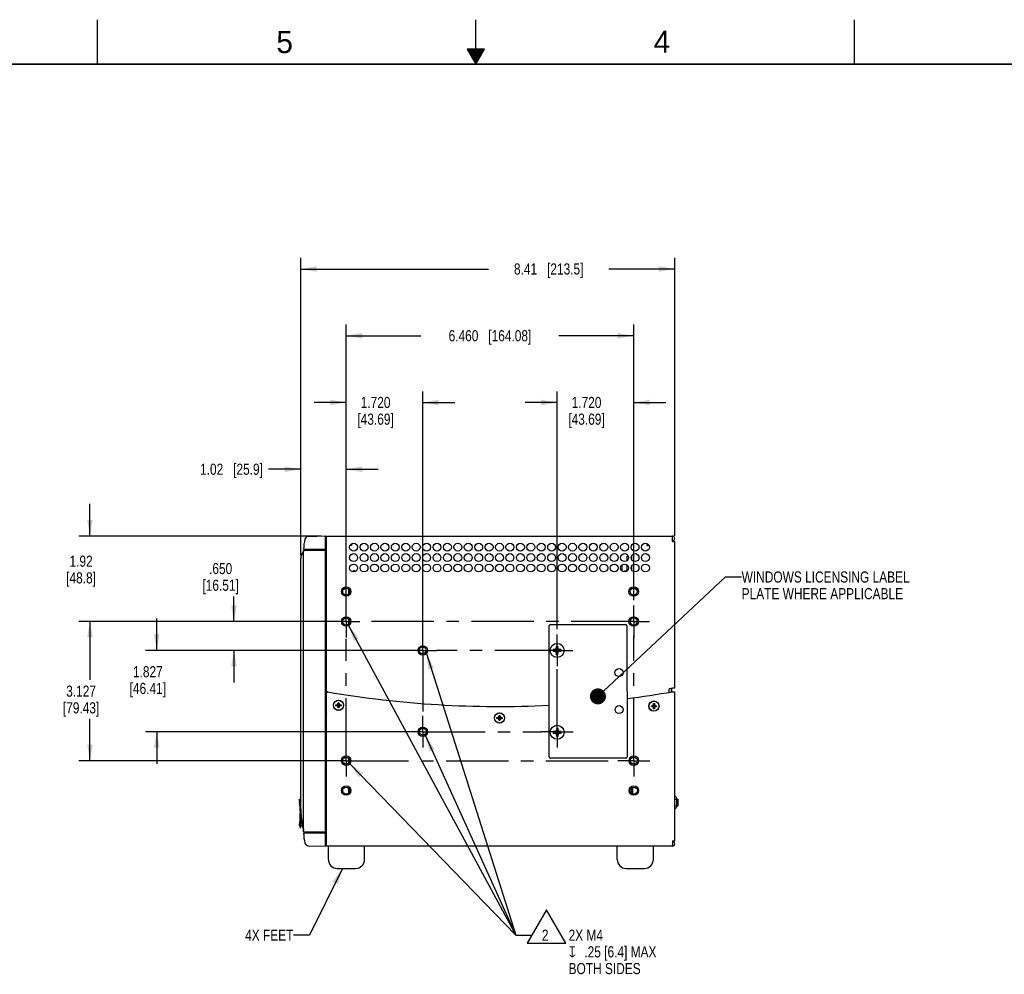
# Model space of a CAD drawing. Header units: inches. Extents: x 0 to 34, y 0 to 22.
# Tile 26 of 37: x 11.9 to 22.9, y 11.3 to 22. Entities that reach past the tile are written whole.
import ezdxf

# ---------------------------------------------------------------- set-up
doc = ezdxf.new("R2010")
doc.units = ezdxf.units.IN
doc.header["$LTSCALE"] = 1.87
doc.header["$MEASUREMENT"] = 0
doc.linetypes.add('CENTER', pattern=[0.6, 0.375, -0.075, 0.075, -0.075])
doc.layers.get('0').update_dxf_attribs({"linetype": 'CONTINUOUS'})
for name, color, linetype in [('02___PRT_ALL_AXES', 7, 'CONTINUOUS'), ('06___PRT_ALL_SURFS', 7, 'CONTINUOUS'), ('0_COMPONENTS', 7, 'CONTINUOUS'), ('3_ALL_AXES', 7, 'CONTINUOUS'), ('COSMETIC', 7, 'CONTINUOUS'), ('DETAIL', 7, 'CONTINUOUS'), ('DIMENSIONS', 7, 'CONTINUOUS')]:
    doc.layers.add(name, color=color, linetype=linetype)
doc.styles.get("Standard").update_dxf_attribs({"font": 'txt', "width": 0.8})
doc.styles.add('TEXTSTYLE_1', font='gdt', dxfattribs={"width": 0.8})
doc.styles.add('TEXTSTYLE_2', font='txt')
doc.dimstyles.new('DIMSTYLE_1', dxfattribs={"dimtxt": 0.125, "dimasz": 0.18, "dimexe": 0.18, "dimexo": 0.0625, "dimgap": 0.09, "dimtad": 0, "dimtih": 1, "dimtoh": 1, "dimlfac": 2, "dimzin": 4, "dimdsep": 46, "dimtxsty": 'STANDARD', "dimblk": '_FILLED', "dimblk1": '_FILLED', "dimblk2": '_FILLED', "dimcen": 0.09, "dimadec": 0, "dimazin": 0, "dimtfac": 1, "dimtofl": 0, "dimtmove": 0, "dimatfit": 3, "dimldrblk": '_FILLED', "dimfxl": 1, "dimtolj": 1, "dimtzin": 4, "dimarcsym": 0})
doc.dimstyles.new('DIMSTYLE_3', dxfattribs={"dimtxt": 0.125, "dimasz": 0.18, "dimexe": 0.18, "dimexo": 0.0625, "dimgap": 0.09, "dimtad": 0, "dimtih": 1, "dimtoh": 1, "dimdec": 3, "dimlfac": 2, "dimzin": 4, "dimdsep": 46, "dimtxsty": 'STANDARD', "dimblk": '_FILLED', "dimblk1": '_FILLED', "dimblk2": '_FILLED', "dimcen": 0.09, "dimadec": 0, "dimazin": 0, "dimtp": 0.001, "dimtm": 0.001, "dimtfac": 1, "dimtdec": 3, "dimtofl": 0, "dimtmove": 0, "dimatfit": 3, "dimldrblk": '_FILLED', "dimfxl": 1, "dimtolj": 1, "dimtzin": 4, "dimarcsym": 0})
doc.dimstyles.get("Standard").update_dxf_attribs({"dimtxt": 0.125, "dimasz": 0.18, "dimexe": 0.18, "dimexo": 0.0625, "dimgap": 0.09, "dimtad": 0, "dimtih": 1, "dimtoh": 1, "dimdec": 3, "dimzin": 4, "dimdsep": 46, "dimtxsty": 'STANDARD', "dimblk": '_FILLED', "dimblk1": '_FILLED', "dimblk2": '_FILLED', "dimcen": 0.09, "dimadec": 0, "dimazin": 0, "dimtol": 1, "dimtp": 0.01, "dimtm": 0.01, "dimtfac": 1, "dimtdec": 3, "dimtofl": 0, "dimtmove": 0, "dimatfit": 3, "dimldrblk": '_FILLED', "dimfxl": 1, "dimtolj": 1, "dimtzin": 4, "dimarcsym": 0})

# ---------------------------------------------------------------- blocks, each defined once
blk = doc.blocks.new('_FILLED')
at = {"color": 0, "linetype": 'BYBLOCK'}
blk.add_solid([(0, 0), (-1, 0.174), (-1, -0.174)], dxfattribs=at)
blk = doc.blocks.new('*D13')
at = {"layer": 'DIMENSIONS', "color": 2, "linetype": 'CONTINUOUS'}
for p, q in [((15.48, 15.239), (12.539, 15.239)), ((12.664, 15.239), (12.664, 14.582)), ((12.664, 13.675), (12.664, 14.144)), ((15.48, 13.675), (12.539, 13.675))]:
    blk.add_line(p, q, dxfattribs=at)
at = {"layer": 'DIMENSIONS', "color": 2, "linetype": 'CONTINUOUS', "xscale": 0.18, "yscale": 0.18, "zscale": 0.18}
for p, rotation in [((12.664, 15.239), 90), ((12.664, 13.675), 270)]:
    blk.add_blockref('_FILLED', p, dxfattribs=dict(at, rotation=rotation))
at = {"layer": 'DIMENSIONS', "color": 2, "linetype": 'CONTINUOUS', "insert": (12.564, 14.519), "char_height": 0.125, "width": 0.7, "attachment_point": 2, "line_spacing_factor": 0.9}
blk.add_mtext('3.127\\P[79.43]', dxfattribs=at)
blk = doc.blocks.new('*D14')
at = {"layer": 'DIMENSIONS', "color": 2, "linetype": 'CONTINUOUS'}
for p, q in [((15.032, 16.008), (15.032, 17.074)), ((15.543, 15.301), (15.543, 17.074)), ((15.032, 16.949), (14.67, 16.949)), ((15.543, 16.949), (15.903, 16.949))]:
    blk.add_line(p, q, dxfattribs=at)
at = {"layer": 'DIMENSIONS', "color": 2, "linetype": 'CONTINUOUS', "xscale": 0.18, "yscale": 0.18, "zscale": 0.18}
blk.add_blockref('_FILLED', (15.032, 16.949), dxfattribs=at)
at = {"layer": 'DIMENSIONS', "color": 2, "linetype": 'CONTINUOUS', "xscale": 0.18, "yscale": 0.18, "zscale": 0.18, "rotation": 180}
blk.add_blockref('_FILLED', (15.543, 16.949), dxfattribs=at)
at = {"layer": 'DIMENSIONS', "color": 2, "linetype": 'CONTINUOUS', "insert": (14.607, 17.012), "char_height": 0.125, "width": 1.125, "attachment_point": 3, "line_spacing_factor": 0.9}
blk.add_mtext('1.02{\\Ftxt.shx;\\W1.000000;\\H0.125000; }[25.9]', dxfattribs=at)
blk = doc.blocks.new('*D15')
at = {"layer": 'DIMENSIONS', "color": 2, "linetype": 'CONTINUOUS'}
for p, q in [((12.664, 16.199), (12.664, 16.559)), ((15.26, 16.199), (12.539, 16.199)), ((15.48, 15.239), (12.539, 15.239)), ((12.664, 15.239), (12.664, 14.879))]:
    blk.add_line(p, q, dxfattribs=at)
at = {"layer": 'DIMENSIONS', "color": 2, "linetype": 'CONTINUOUS', "xscale": 0.18, "yscale": 0.18, "zscale": 0.18}
for p, rotation in [((12.664, 16.199), 270), ((12.664, 15.239), 90)]:
    blk.add_blockref('_FILLED', p, dxfattribs=dict(at, rotation=rotation))
at = {"layer": 'DIMENSIONS', "color": 2, "linetype": 'CONTINUOUS', "insert": (12.564, 15.979), "char_height": 0.125, "width": 0.6, "attachment_point": 2, "line_spacing_factor": 0.9}
blk.add_mtext('1.92\\P[48.8]', dxfattribs=at)
blk = doc.blocks.new('*D18')
at = {"layer": 'DIMENSIONS', "color": 2, "linetype": 'CONTINUOUS'}
for p, q in [((15.543, 15.301), (15.543, 17.824)), ((16.403, 14.976), (16.403, 17.824)), ((15.543, 17.699), (15.183, 17.699)), ((16.403, 17.699), (16.763, 17.699))]:
    blk.add_line(p, q, dxfattribs=at)
at = {"layer": 'DIMENSIONS', "color": 2, "linetype": 'CONTINUOUS', "xscale": 0.18, "yscale": 0.18, "zscale": 0.18}
blk.add_blockref('_FILLED', (15.543, 17.699), dxfattribs=at)
at = {"layer": 'DIMENSIONS', "color": 2, "linetype": 'CONTINUOUS', "xscale": 0.18, "yscale": 0.18, "zscale": 0.18, "rotation": 180}
blk.add_blockref('_FILLED', (16.403, 17.699), dxfattribs=at)
at = {"layer": 'DIMENSIONS', "color": 2, "linetype": 'CONTINUOUS', "insert": (15.873, 17.762), "char_height": 0.125, "width": 0.7, "attachment_point": 2, "line_spacing_factor": 0.9}
blk.add_mtext('1.720\\P[43.69]', dxfattribs=at)
blk = doc.blocks.new('*D19')
at = {"layer": 'DIMENSIONS', "color": 2, "linetype": 'CONTINUOUS'}
for p, q in [((13.414, 14.914), (13.414, 15.274)), ((16.34, 14.914), (13.289, 14.914)), ((16.341, 14), (13.289, 14)), ((13.414, 14), (13.414, 13.64))]:
    blk.add_line(p, q, dxfattribs=at)
at = {"layer": 'DIMENSIONS', "color": 2, "linetype": 'CONTINUOUS', "xscale": 0.18, "yscale": 0.18, "zscale": 0.18}
for p, rotation in [((13.414, 14.914), 270), ((13.414, 14), 90)]:
    blk.add_blockref('_FILLED', p, dxfattribs=dict(at, rotation=rotation))
at = {"layer": 'DIMENSIONS', "color": 2, "linetype": 'CONTINUOUS', "insert": (13.314, 14.737), "char_height": 0.125, "width": 0.7, "attachment_point": 2, "line_spacing_factor": 0.9}
blk.add_mtext('1.827\\P[46.41]', dxfattribs=at)
blk = doc.blocks.new('*D20')
at = {"layer": 'DIMENSIONS', "color": 2, "linetype": 'CONTINUOUS'}
for p, q in [((14.282, 15.239), (14.282, 15.521)), ((15.48, 15.239), (14.157, 15.239)), ((14.282, 14.914), (14.282, 14.554)), ((16.34, 14.914), (14.407, 14.914))]:
    blk.add_line(p, q, dxfattribs=at)
at = {"layer": 'DIMENSIONS', "color": 2, "linetype": 'CONTINUOUS', "xscale": 0.18, "yscale": 0.18, "zscale": 0.18}
for p, rotation in [((14.282, 15.239), 270), ((14.282, 14.914), 90)]:
    blk.add_blockref('_FILLED', p, dxfattribs=dict(at, rotation=rotation))
at = {"layer": 'DIMENSIONS', "color": 2, "linetype": 'CONTINUOUS', "insert": (14.132, 15.896), "char_height": 0.125, "width": 0.7, "attachment_point": 2, "line_spacing_factor": 0.9}
blk.add_mtext('.650\\P[16.51]', dxfattribs=at)
blk = doc.blocks.new('*D21')
at = {"layer": 'DIMENSIONS', "color": 2, "linetype": 'CONTINUOUS'}
for p, q in [((15.032, 15.983), (15.032, 19.324)), ((19.235, 16.202), (19.235, 19.324)), ((15.032, 19.199), (17.143, 19.199)), ((19.235, 19.199), (18.493, 19.199))]:
    blk.add_line(p, q, dxfattribs=at)
at = {"layer": 'DIMENSIONS', "color": 2, "linetype": 'CONTINUOUS', "xscale": 0.18, "yscale": 0.18, "zscale": 0.18, "rotation": 180}
blk.add_blockref('_FILLED', (15.032, 19.199), dxfattribs=at)
at = {"layer": 'DIMENSIONS', "color": 2, "linetype": 'CONTINUOUS', "xscale": 0.18, "yscale": 0.18, "zscale": 0.18}
blk.add_blockref('_FILLED', (19.235, 19.199), dxfattribs=at)
at = {"layer": 'DIMENSIONS', "color": 2, "linetype": 'CONTINUOUS', "insert": (17.818, 19.262), "char_height": 0.125, "width": 1.225, "attachment_point": 2, "line_spacing_factor": 0.9}
blk.add_mtext('8.41{\\Ftxt.shx;\\W1.000000;\\H0.125000; }[213.5]', dxfattribs=at)
blk = doc.blocks.new('*D22')
at = {"layer": 'DIMENSIONS', "color": 2, "linetype": 'CONTINUOUS'}
for p, q in [((15.543, 15.479), (15.543, 18.574)), ((18.773, 15.479), (18.773, 18.574)), ((15.543, 18.449), (16.383, 18.449)), ((18.773, 18.449), (17.933, 18.449))]:
    blk.add_line(p, q, dxfattribs=at)
at = {"layer": 'DIMENSIONS', "color": 2, "linetype": 'CONTINUOUS', "xscale": 0.18, "yscale": 0.18, "zscale": 0.18, "rotation": 180}
blk.add_blockref('_FILLED', (15.543, 18.449), dxfattribs=at)
at = {"layer": 'DIMENSIONS', "color": 2, "linetype": 'CONTINUOUS', "xscale": 0.18, "yscale": 0.18, "zscale": 0.18}
blk.add_blockref('_FILLED', (18.773, 18.449), dxfattribs=at)
at = {"layer": 'DIMENSIONS', "color": 2, "linetype": 'CONTINUOUS', "insert": (17.158, 18.512), "char_height": 0.125, "width": 1.425, "attachment_point": 2, "line_spacing_factor": 0.9}
blk.add_mtext('6.460{\\Ftxt.shx;\\W1.000000;\\H0.125000; }[164.08]', dxfattribs=at)
blk = doc.blocks.new('*D23')
at = {"layer": 'DIMENSIONS', "color": 2, "linetype": 'CONTINUOUS'}
for p, q in [((17.913, 15.154), (17.913, 17.824)), ((18.773, 15.479), (18.773, 17.824)), ((17.913, 17.699), (17.553, 17.699)), ((18.773, 17.699), (19.133, 17.699))]:
    blk.add_line(p, q, dxfattribs=at)
at = {"layer": 'DIMENSIONS', "color": 2, "linetype": 'CONTINUOUS', "xscale": 0.18, "yscale": 0.18, "zscale": 0.18}
blk.add_blockref('_FILLED', (17.913, 17.699), dxfattribs=at)
at = {"layer": 'DIMENSIONS', "color": 2, "linetype": 'CONTINUOUS', "xscale": 0.18, "yscale": 0.18, "zscale": 0.18, "rotation": 180}
blk.add_blockref('_FILLED', (18.773, 17.699), dxfattribs=at)
at = {"layer": 'DIMENSIONS', "color": 2, "linetype": 'CONTINUOUS', "insert": (18.243, 17.762), "char_height": 0.125, "width": 0.7, "attachment_point": 2, "line_spacing_factor": 0.9}
blk.add_mtext('1.720\\P[43.69]', dxfattribs=at)
blk = doc.blocks.new('FLAG_TRIANGLE_BL8', base_point=(18.485, 11.638))
at = {"layer": 'DETAIL', "color": 2, "linetype": 'CONTINUOUS'}
for p, q in [((17.794, 11.999), (17.577, 11.624)), ((18.01, 11.624), (17.794, 11.999)), ((17.45, 11.715), (17.63, 11.715)), ((17.577, 11.624), (18.01, 11.624))]:
    blk.add_line(p, q, dxfattribs=at)
at = {"layer": 'DETAIL', "color": 2, "linetype": 'CONTINUOUS', "width": 0.8}
for s, p in [('2', (17.742, 11.652)), ('2X M4', (18.042, 11.652)), ('.25 [6.4] MAX', (18.219, 11.465)), ('BOTH SIDES', (18.042, 11.277))]:
    blk.add_text(s, height=0.125, dxfattribs=at).set_placement(p)
at = {"layer": 'DETAIL', "color": 2, "linetype": 'CONTINUOUS', "style": 'TEXTSTYLE_1'}
blk.add_text('x', height=0.125, dxfattribs=at).set_placement((18.042, 11.465))

msp = doc.modelspace()

# ---------------------------------------------------------------- linework, layer by layer
at = {"color": 2, "linetype": 'CONTINUOUS'}
for p, q in [((12.75002, 21.5), (12.75002, 22)), ((17.00002, 21.5), (17.00002, 22)), ((21.25002, 22), (21.25002, 21.5)), ((16.90203, 21.66972), (17.00002, 21.5)), ((17.09801, 21.66972), (16.90203, 21.66972)), ((16.90764, 21.66), (17.0924, 21.66)), ((16.91342, 21.65), (17.08662, 21.65)), ((16.91919, 21.64), (17.08085, 21.64)), ((16.92496, 21.63), (17.07508, 21.63)), ((16.93074, 21.62), (17.0693, 21.62)), ((16.93651, 21.61), (17.06353, 21.61)), ((16.94229, 21.6), (17.05776, 21.6)), ((16.94806, 21.59), (17.05198, 21.59)), ((16.95383, 21.58), (17.04621, 21.58)), ((17.00002, 21.5), (17.09801, 21.66972)), ((16.95961, 21.57), (17.04044, 21.57)), ((16.96538, 21.56), (17.03466, 21.56)), ((16.97115, 21.55), (17.02889, 21.55)), ((16.97693, 21.54), (17.02311, 21.54)), ((16.9827, 21.53), (17.01734, 21.53)), ((16.98847, 21.52), (17.01157, 21.52)), ((16.99425, 21.51), (17.00579, 21.51))]:
    msp.add_line(p, q, dxfattribs=at)
at = {"color": 7, "linetype": 'CONTINUOUS'}
for p, q in [((15.11654, 16.19431), (15.31202, 16.19943)), ((15.31202, 12.71493), (15.31202, 16.19943)), ((15.32271, 16.17077), (15.31202, 16.17095)), ((15.06452, 16.05241), (15.31202, 16.05025)), ((15.07952, 16.03713), (15.07952, 16.05228)), ((15.31202, 16.05245), (15.32271, 16.05227)), ((15.03202, 13.13343), (15.03202, 15.94543)), ((15.06124, 16.02596), (15.04869, 16.00437)), ((15.06452, 16.03543), (15.06122, 16.02592)), ((15.06452, 16.03543), (15.06124, 16.02596)), ((15.06452, 16.037), (15.31202, 16.03916)), ((15.06452, 12.8775), (15.06452, 16.037)), ((15.32271, 16.02254), (15.31202, 16.02235)), ((15.31202, 16.00855), (15.32271, 16.00836)), ((18.64459, 15.80482), (18.64459, 15.86492)), ((15.6162, 15.79838), (15.61585, 15.79709)), ((18.66959, 15.79617), (18.66959, 15.80695)), ((18.66959, 15.80695), (18.69359, 15.80695)), ((17.82386, 13.71862), (17.82245, 15.18862)), ((17.83744, 15.20363), (18.68244, 15.20444)), ((18.69745, 15.18945), (18.69886, 13.71945)), ((17.90814, 14.93847), (17.90075, 14.92567)), ((17.90301, 14.93955), (17.90814, 14.93847)), ((17.90358, 14.95765), (17.90814, 14.9403)), ((17.90814, 14.9403), (17.90814, 14.93847)), ((17.90814, 14.8871), (17.91729, 14.9403)), ((17.91729, 14.8871), (17.90814, 14.9403)), ((17.90814, 14.88894), (17.91729, 14.93847)), ((17.91729, 14.88894), (17.90814, 14.93847)), ((17.92184, 14.95765), (17.91729, 14.9403)), ((17.91729, 14.93847), (17.91729, 14.9403)), ((17.91729, 14.93847), (17.92242, 14.93955)), ((17.92468, 14.92567), (17.91729, 14.93847)), ((17.86877, 14.92283), (17.88612, 14.91828)), ((17.86877, 14.90457), (17.88612, 14.90913)), ((17.88612, 14.90913), (17.93931, 14.91828)), ((17.88795, 14.91828), (17.88612, 14.91828)), ((17.88612, 14.91828), (17.93931, 14.90913)), ((17.88612, 14.90913), (17.88795, 14.90913)), ((17.88795, 14.91828), (17.88686, 14.92341)), ((17.88686, 14.90399), (17.88795, 14.90913)), ((17.90075, 14.92567), (17.88795, 14.91828)), ((17.88795, 14.90913), (17.93748, 14.91828)), ((17.88795, 14.91828), (17.93748, 14.90913)), ((17.88795, 14.90913), (17.90075, 14.90174)), ((17.89702, 14.898), (17.92841, 14.9294)), ((17.92841, 14.898), (17.89702, 14.9294)), ((17.90075, 14.90174), (17.90814, 14.88894)), ((17.90301, 14.88785), (17.90814, 14.88894)), ((17.90358, 14.86976), (17.90814, 14.8871)), ((17.90814, 14.88894), (17.90814, 14.8871)), ((17.91729, 14.88894), (17.92468, 14.90174)), ((17.91729, 14.8871), (17.91729, 14.88894)), ((17.92242, 14.88785), (17.91729, 14.88894)), ((17.92184, 14.86976), (17.91729, 14.8871)), ((17.93748, 14.91828), (17.92468, 14.92567)), ((17.92468, 14.90174), (17.93748, 14.90913)), ((17.93856, 14.92341), (17.93748, 14.91828)), ((17.93931, 14.91828), (17.93748, 14.91828)), ((17.93748, 14.90913), (17.93931, 14.90913)), ((17.93748, 14.90913), (17.93856, 14.90399)), ((17.95666, 14.92283), (17.93931, 14.91828)), ((17.95666, 14.90457), (17.93931, 14.90913)), ((15.31952, 14.49644), (15.31952, 14.20705)), ((15.32271, 14.46684), (15.31952, 14.46701)), ((15.32271, 14.38552), (15.31952, 14.38535)), ((19.19659, 14.44798), (19.19659, 14.48599)), ((15.31952, 14.31832), (15.32271, 14.31827)), ((15.32271, 14.31759), (15.31952, 14.31754)), ((15.42684, 14.2927), (15.42684, 14.3017)), ((15.42684, 14.3017), (15.48534, 14.2927)), ((15.42684, 14.3017), (15.43584, 14.3017)), ((15.42684, 14.2927), (15.48534, 14.3017)), ((15.43584, 14.2927), (15.42684, 14.2927)), ((15.43584, 14.3017), (15.44582, 14.30747)), ((15.43584, 14.3017), (15.47634, 14.2927)), ((15.43584, 14.2927), (15.47634, 14.3017)), ((15.44582, 14.28694), (15.43584, 14.2927)), ((15.44582, 14.30747), (15.45159, 14.31745)), ((15.44582, 14.28694), (15.46635, 14.30747)), ((15.46635, 14.28694), (15.44582, 14.30747)), ((15.45159, 14.27695), (15.44582, 14.28694)), ((15.45159, 14.31745), (15.45159, 14.32645)), ((15.46059, 14.26795), (15.45159, 14.32645)), ((15.45159, 14.26795), (15.46059, 14.32645)), ((15.45159, 14.32645), (15.46059, 14.32645)), ((15.45159, 14.27695), (15.46059, 14.31745)), ((15.46059, 14.27695), (15.45159, 14.31745)), ((15.45159, 14.26795), (15.45159, 14.27695)), ((15.46059, 14.32645), (15.46059, 14.31745)), ((15.46059, 14.31745), (15.46635, 14.30747)), ((15.46635, 14.28694), (15.46059, 14.27695)), ((15.46059, 14.27695), (15.46059, 14.26795)), ((15.46635, 14.30747), (15.47634, 14.3017)), ((15.47634, 14.2927), (15.46635, 14.28694)), ((15.47634, 14.3017), (15.48534, 14.3017)), ((15.48534, 14.2927), (15.47634, 14.2927)), ((15.48534, 14.3017), (15.48534, 14.2927)), ((18.97149, 14.2837), (19.02999, 14.2927)), ((18.97149, 14.2927), (18.98049, 14.2927)), ((18.97149, 14.2927), (19.02999, 14.2837)), ((18.97149, 14.2837), (18.97149, 14.2927)), ((18.98049, 14.2837), (18.97149, 14.2837)), ((18.98049, 14.2927), (18.99047, 14.29847)), ((18.98049, 14.2837), (19.02099, 14.2927)), ((18.98049, 14.2927), (19.02099, 14.2837)), ((18.99047, 14.27794), (18.98049, 14.2837)), ((18.99047, 14.29847), (18.99624, 14.30845)), ((18.99047, 14.27794), (19.011, 14.29847)), ((18.99047, 14.29847), (19.011, 14.27794)), ((18.99624, 14.26795), (18.99047, 14.27794)), ((18.99624, 14.31745), (19.00524, 14.31745)), ((18.99624, 14.30845), (18.99624, 14.31745)), ((18.99624, 14.25895), (19.00524, 14.31745)), ((19.00524, 14.25895), (18.99624, 14.31745)), ((18.99624, 14.26795), (19.00524, 14.30845)), ((19.00524, 14.26795), (18.99624, 14.30845)), ((19.00524, 14.31745), (19.00524, 14.30845)), ((19.00524, 14.30845), (19.011, 14.29847)), ((19.011, 14.27794), (19.00524, 14.26795)), ((19.011, 14.29847), (19.02099, 14.2927)), ((19.02099, 14.2837), (19.011, 14.27794)), ((19.02099, 14.2927), (19.02999, 14.2927)), ((19.02999, 14.2837), (19.02099, 14.2837)), ((19.02999, 14.2927), (19.02999, 14.2837)), ((15.46059, 14.26795), (15.45159, 14.26795)), ((17.24534, 14.15907), (17.25532, 14.16483)), ((17.25532, 14.16483), (17.26109, 14.17482)), ((17.27585, 14.1443), (17.25532, 14.16483)), ((17.25532, 14.1443), (17.27585, 14.16483)), ((17.26109, 14.18382), (17.27009, 14.18382)), ((17.26109, 14.17482), (17.26109, 14.18382)), ((17.26109, 14.12532), (17.27009, 14.18382)), ((17.27009, 14.12532), (17.26109, 14.18382)), ((17.26109, 14.13432), (17.27009, 14.17482)), ((17.27009, 14.13432), (17.26109, 14.17482)), ((17.27009, 14.18382), (17.27009, 14.17482)), ((17.27009, 14.17482), (17.27585, 14.16483)), ((17.27585, 14.16483), (17.28584, 14.15907)), ((18.99624, 14.25895), (18.99624, 14.26795)), ((19.00524, 14.25895), (18.99624, 14.25895)), ((19.00524, 14.26795), (19.00524, 14.25895)), ((17.23634, 14.15007), (17.29484, 14.15907)), ((17.23634, 14.15907), (17.24534, 14.15907)), ((17.23634, 14.15907), (17.29484, 14.15007)), ((17.23634, 14.15007), (17.23634, 14.15907)), ((17.24534, 14.15007), (17.23634, 14.15007)), ((17.24534, 14.15007), (17.28584, 14.15907)), ((17.24534, 14.15907), (17.28584, 14.15007)), ((17.25532, 14.1443), (17.24534, 14.15007)), ((17.26109, 14.13432), (17.25532, 14.1443)), ((17.26109, 14.12532), (17.26109, 14.13432)), ((17.27009, 14.12532), (17.26109, 14.12532)), ((17.27585, 14.1443), (17.27009, 14.13432)), ((17.27009, 14.13432), (17.27009, 14.12532)), ((17.28584, 14.15007), (17.27585, 14.1443)), ((17.28584, 14.15907), (17.29484, 14.15907)), ((17.29484, 14.15007), (17.28584, 14.15007)), ((17.29484, 14.15907), (17.29484, 14.15007)), ((17.86965, 14.00283), (17.887, 13.99828)), ((17.86965, 13.98457), (17.887, 13.98913)), ((17.887, 13.98913), (17.94019, 13.99828)), ((17.88883, 13.99828), (17.887, 13.99828)), ((17.887, 13.99828), (17.94019, 13.98913)), ((17.887, 13.98913), (17.88883, 13.98913)), ((17.88883, 13.99828), (17.88775, 14.00341)), ((17.88775, 13.98399), (17.88883, 13.98913)), ((17.90163, 14.00567), (17.88883, 13.99828)), ((17.88883, 13.98913), (17.93836, 13.99828)), ((17.88883, 13.99828), (17.93836, 13.98913)), ((17.88883, 13.98913), (17.90163, 13.98174)), ((17.8979, 14.0094), (17.92929, 13.978)), ((17.8979, 13.978), (17.92929, 14.0094)), ((17.90902, 14.01847), (17.90163, 14.00567)), ((17.90163, 13.98174), (17.90902, 13.96894)), ((17.90389, 14.01955), (17.90902, 14.01847)), ((17.90389, 13.96785), (17.90902, 13.96894)), ((17.90447, 14.03765), (17.90902, 14.0203)), ((17.90447, 13.94976), (17.90902, 13.96711)), ((17.90902, 14.0203), (17.90902, 14.01847)), ((17.91817, 13.96711), (17.90902, 14.0203)), ((17.90902, 13.96711), (17.91817, 14.0203)), ((17.91817, 13.96894), (17.90902, 14.01847)), ((17.90902, 13.96894), (17.91817, 14.01847)), ((17.90902, 13.96894), (17.90902, 13.96711)), ((17.92272, 14.03765), (17.91817, 14.0203)), ((17.91817, 14.01847), (17.91817, 14.0203)), ((17.91817, 14.01847), (17.9233, 14.01955)), ((17.92556, 14.00567), (17.91817, 14.01847)), ((17.91817, 13.96894), (17.92556, 13.98174)), ((17.9233, 13.96785), (17.91817, 13.96894)), ((17.91817, 13.96711), (17.91817, 13.96894)), ((17.92272, 13.94976), (17.91817, 13.96711)), ((17.93836, 13.99828), (17.92556, 14.00567)), ((17.92556, 13.98174), (17.93836, 13.98913)), ((17.93944, 14.00341), (17.93836, 13.99828)), ((17.94019, 13.99828), (17.93836, 13.99828)), ((17.93836, 13.98913), (17.94019, 13.98913)), ((17.93836, 13.98913), (17.93944, 13.98399)), ((17.95754, 14.00283), (17.94019, 13.99828)), ((17.95754, 13.98457), (17.94019, 13.98913)), ((18.68387, 13.70444), (17.83887, 13.70363)), ((18.76109, 13.37609), (18.76109, 13.30231)), ((15.01802, 13.24186), (15.03202, 13.2421)), ((15.01802, 13.22403), (15.01802, 13.24186)), ((19.25906, 13.2494), (19.25906, 13.25034)), ((15.02702, 12.92495), (15.02702, 13.08745)), ((15.02702, 13.08745), (15.03202, 13.08745)), ((15.03202, 12.92495), (15.03202, 13.08745)), ((15.03313, 13.09205), (15.03338, 13.08759)), ((15.0337, 13.08254), (15.03377, 13.08149)), ((15.03377, 13.08149), (15.03382, 13.08074)), ((15.03404, 13.0776), (15.03412, 13.0765)), ((19.25906, 13.16057), (19.25906, 13.16151)), ((15.01802, 12.948), (15.01802, 12.96582)), ((15.01802, 12.948), (15.02702, 12.94785)), ((15.03202, 12.94776), (15.05297, 12.94739)), ((15.03954, 13.0246), (15.03983, 13.02241)), ((15.03983, 13.02241), (15.03954, 13.0246)), ((15.04014, 13.02024), (15.03983, 13.02241)), ((15.02702, 12.92495), (15.03202, 12.92495)), ((15.05522, 12.93588), (15.0556, 12.934)), ((15.0589, 12.91779), (15.05868, 12.9189)), ((15.06122, 12.90579), (15.0589, 12.91779)), ((15.06452, 12.87893), (15.06122, 12.90579)), ((15.06452, 12.8775), (15.31202, 12.87534)), ((15.06452, 12.86195), (15.31202, 12.86411)), ((15.07952, 12.86208), (15.07952, 12.87737)), ((15.31202, 12.90595), (15.32259, 12.90613)), ((15.32259, 12.89847), (15.31202, 12.89829)), ((15.32259, 12.86209), (15.31202, 12.86191)), ((15.32259, 12.74359), (15.31202, 12.74341)), ((15.11654, 12.72005), (15.31202, 12.71493))]:
    msp.add_line(p, q, dxfattribs=at)
at = {"color": 3, "linetype": 'CONTINUOUS'}
for p, q in [((15.32271, 16.1592), (15.32271, 16.1992)), ((15.32271, 16.1992), (19.20846, 16.1992)), ((19.20846, 16.1392), (19.20846, 16.1992)), ((15.60059, 16.09145), (15.58547, 16.09145)), ((15.60059, 16.10999), (15.60059, 16.09145)), ((18.92509, 16.09095), (18.92509, 16.11355)), ((18.92509, 16.09095), (18.946, 16.09095)), ((19.20846, 16.1392), (19.23496, 16.1392)), ((19.23496, 14.4909), (19.23496, 16.1392)), ((18.69359, 15.80695), (18.69359, 15.80186)), ((15.32259, 12.7147), (15.32259, 14.43784)), ((15.32271, 14.43784), (15.32271, 14.45541)), ((19.20846, 14.48809), (19.17096, 14.48148)), ((19.17096, 14.44431), (19.17096, 14.48148)), ((19.21993, 14.48889), (19.20846, 14.48809)), ((19.20859, 14.4497), (19.23507, 14.4497)), ((19.23509, 12.7752), (19.23509, 14.4497)), ((19.20859, 12.7752), (19.23509, 12.7752)), ((19.20859, 12.7752), (19.20859, 12.7147)), ((19.20859, 12.7147), (15.32259, 12.7147))]:
    msp.add_line(p, q, dxfattribs=at)
at = {"color": 7, "linetype": 'CONTINUOUS', "const_width": 0.02}
msp.add_lwpolyline([(33.50002, 21.5), (0.50002, 21.5)], dxfattribs=at)
at = {"color": 7, "linetype": 'CONTINUOUS'}
for centre, radius in [((15.54271, 15.5747), 0.03937), ((18.77271, 15.5747), 0.03937), ((15.54271, 15.2387), 0.03937), ((18.77271, 15.2387), 0.03937), ((16.40271, 14.9137), 0.03937), ((17.91271, 14.9137), 0.07874), ((15.45609, 14.2972), 0.05625), ((19.00074, 14.2882), 0.05625), ((17.26559, 14.15457), 0.05625), ((17.91359, 13.9937), 0.07874), ((16.40359, 14.0002), 0.03937), ((15.54259, 13.6752), 0.03937), ((18.77459, 13.6752), 0.03937), ((15.54259, 13.3392), 0.03937), ((18.77459, 13.3392), 0.03937)]:
    msp.add_circle(centre, radius, dxfattribs=at)
at = {"color": 3, "linetype": 'CONTINUOUS'}
for centre in [(15.45609, 14.2972), (19.00059, 14.2882), (17.26559, 14.15457)]:
    msp.add_circle(centre, 0.0575, dxfattribs=at)
at = {"color": 7, "linetype": 'CONTINUOUS'}
for centre, radius, start, end in [((15.51214, 16.05193), 0.44762, 165.451529, 179.938564), ((15.11759, 16.15432), 0.04, 91.5, 165.451529), ((19.20846, 16.1727), 0.0025, 270, 90), ((15.13752, 15.94543), 0.1055, 179.26947, 180.000158), ((18.61506, 15.86492), 0.02953, 0, 17.591198), ((15.63068, 15.79445), 0.015, 22.041428, 164.799211), ((17.83745, 15.18863), 0.015, 90.054881, 180.054881), ((18.68245, 15.18944), 0.015, 0.054881, 90.054881), ((18.94581, 14.31732), 1.21433, 149.175929, 149.732049), ((18.99777, 14.9154), 1.09503, 178.154179, 178.736335), ((18.36858, 14.93568), 0.46551, 177.295041, 178.154209), ((17.91271, 14.9137), 0.04488, 78.264587, 101.735413), ((17.91271, 14.9137), 0.02699, 80.236353, 99.763647), ((17.46847, 14.93614), 0.45388, 1.834783, 2.715967), ((16.83989, 14.91573), 1.08279, 1.260375, 1.849111), ((16.88401, 14.31991), 1.20924, 30.26678, 30.825242), ((17.91271, 14.9137), 0.04488, 168.264587, 191.735413), ((17.89028, 14.46946), 0.45388, 91.834783, 92.715967), ((17.89074, 15.36957), 0.46551, 267.295041, 268.154209), ((17.91068, 13.84088), 1.08279, 91.260375, 91.849111), ((17.91101, 15.99876), 1.09503, 268.154179, 268.736335), ((17.91271, 14.9137), 0.02699, 170.236353, 189.763647), ((18.5065, 13.885), 1.20924, 120.26678, 120.825242), ((18.50909, 15.94679), 1.21433, 239.175929, 239.732049), ((18.94142, 15.50749), 1.20924, 210.26678, 210.825242), ((18.98553, 14.91167), 1.08279, 181.260375, 181.849111), ((18.35696, 14.89126), 0.45388, 181.834783, 182.715967), ((17.91271, 14.9137), 0.04488, 258.264587, 281.735413), ((17.91271, 14.9137), 0.02699, 260.236353, 279.763647), ((17.45685, 14.89172), 0.46551, 357.295041, 358.154209), ((16.82766, 14.912), 1.09503, 358.154179, 358.736335), ((16.87962, 15.51008), 1.21433, 329.175929, 329.732049), ((17.31634, 13.88061), 1.21433, 59.175929, 59.732049), ((17.31892, 15.94241), 1.20924, 300.26678, 300.825242), ((17.91441, 13.82865), 1.09503, 88.154179, 88.736335), ((17.91475, 15.98652), 1.08279, 271.260375, 271.849111), ((17.91271, 14.9137), 0.02699, 350.236353, 9.763647), ((17.93469, 14.45784), 0.46551, 87.295041, 88.154209), ((17.93515, 15.35795), 0.45388, 271.834783, 272.715967), ((17.91271, 14.9137), 0.04488, 348.264587, 11.735413), ((15.32452, 14.49644), 0.005, 112.026442, 180), ((15.32452, 14.20705), 0.005, 180, 246.5179), ((17.91359, 13.9937), 0.04488, 168.264587, 191.735413), ((17.89116, 13.54946), 0.45388, 91.834783, 92.715967), ((17.89162, 14.44957), 0.46551, 267.295041, 268.154209), ((17.91156, 12.92088), 1.08279, 91.260375, 91.849111), ((17.9119, 15.07876), 1.09503, 268.154179, 268.736335), ((17.91359, 13.9937), 0.02699, 170.236353, 189.763647), ((18.50738, 12.965), 1.20924, 120.26678, 120.825242), ((18.50997, 15.02679), 1.21433, 239.175929, 239.732049), ((18.94669, 13.39732), 1.21433, 149.175929, 149.732049), ((18.9423, 14.58749), 1.20924, 210.26678, 210.825242), ((18.99865, 13.9954), 1.09503, 178.154179, 178.736335), ((18.98642, 13.99167), 1.08279, 181.260375, 181.849111), ((18.36946, 14.01568), 0.46551, 177.295041, 178.154209), ((18.35784, 13.97126), 0.45388, 181.834783, 182.715967), ((17.91359, 13.9937), 0.04488, 78.264587, 101.735413), ((17.91359, 13.9937), 0.04488, 258.264587, 281.735413), ((17.91359, 13.9937), 0.02699, 80.236353, 99.763647), ((17.91359, 13.9937), 0.02699, 260.236353, 279.763647), ((17.46935, 14.01614), 0.45388, 1.834783, 2.715967), ((17.45773, 13.97173), 0.46551, 357.295041, 358.154209), ((16.84077, 13.99573), 1.08279, 1.260375, 1.849111), ((16.82854, 13.992), 1.09503, 358.154179, 358.736335), ((16.88489, 13.39991), 1.20924, 30.26678, 30.825242), ((16.8805, 14.59008), 1.21433, 329.175929, 329.732049), ((17.31722, 12.96061), 1.21433, 59.175929, 59.732049), ((17.31981, 15.02241), 1.20924, 300.26678, 300.825242), ((17.91529, 12.90865), 1.09503, 88.154179, 88.736335), ((17.91563, 15.06652), 1.08279, 271.260375, 271.849111), ((17.91359, 13.9937), 0.02699, 350.236353, 9.763647), ((17.93557, 13.53784), 0.46551, 87.295041, 88.154209), ((17.93603, 14.43795), 0.45388, 271.834783, 272.715967), ((17.91359, 13.9937), 0.04488, 348.264587, 11.735413), ((17.83886, 13.71863), 0.015, 180.054881, 270.054881), ((18.68386, 13.71944), 0.015, 270.054881, 0.054881), ((19.20643, 13.22636), 0.05783, 24.494554, 60.271457), ((15.12352, 13.22403), 0.1055, 180, 188.51146), ((14.26084, 13.09493), 0.76679, 359.440561, 8.51146), ((15.03547, 13.19183), 0.015, 166.785015, 190.957863), ((14.52986, 13.09393), 0.5, 9.578333, 10.957863), ((19.20427, 13.22521), 0.05989, 17.233492, 23.819452), ((19.20427, 13.18569), 0.05989, 336.180548, 342.766508), ((15.80907, 13.13365), 0.77705, 180.015935, 183.069399), ((15.83482, 13.13499), 0.80284, 183.066756, 184.178733), ((15.83421, 13.13495), 0.80223, 183.384437, 183.745592), ((15.85968, 13.13673), 0.82776, 183.8784, 184.095905), ((15.85087, 13.13617), 0.81893, 184.179226, 184.8964), ((15.90663, 13.14155), 0.87495, 184.935803, 187.826309), ((19.20643, 13.18455), 0.05783, 299.728543, 335.505446), ((15.12352, 12.96582), 0.1055, 171.48854, 180), ((14.26084, 13.09493), 0.76679, 351.48854, 352.35707), ((15.03547, 12.99604), 0.015, 169.042137, 183.268763), ((15.98013, 13.15147), 0.94911, 187.815674, 188.505715), ((15.97183, 13.15036), 0.94074, 187.950622, 188.233674), ((15.97181, 13.15036), 0.94072, 187.950557, 188.233614), ((16.02993, 13.15893), 0.99946, 188.242533, 189.365101), ((16.01004, 13.15594), 0.97935, 188.236462, 188.915642), ((16.36073, 13.21758), 1.33544, 190.415965, 190.86862), ((16.35417, 13.21635), 1.32877, 190.414989, 190.850196), ((17.38763, 13.41724), 2.38157, 190.916448, 191.660979), ((17.40863, 13.42148), 2.40299, 190.931942, 191.658775), ((12.22563, 12.3489), 2.88983, 11.375767, 11.681358), ((15.51214, 12.86243), 0.44762, 180.061436, 194.548471), ((15.11759, 12.76003), 0.04, 194.548471, 268.5), ((19.20859, 12.7412), 0.0025, 270, 90)]:
    msp.add_arc(centre, radius, start, end, dxfattribs=at)
at = {"color": 3, "linetype": 'CONTINUOUS'}
for centre, radius, start, end in [((19.20846, 16.1727), 0.0265, 270, 90), ((15.33259, 14.43784), 0.01, 80.285009, 180), ((17.26559, 25.72857), 11.445, 260.285009, 272.793692), ((17.26559, 25.72857), 11.445, 277.192643, 279.774357), ((19.20859, 12.7412), 0.0265, 270, 90)]:
    msp.add_arc(centre, radius, start, end, dxfattribs=at)
at = {"color": 7, "linetype": 'CONTINUOUS'}
for points, knots in [([(15.04869, 16.00437), (15.04656, 16.00048), (15.04234, 15.9922), (15.03701, 15.97867), (15.03313, 15.96335), (15.0321, 15.95244), (15.03203, 15.94678)], [0, 0, 0, 0, 0.21978614, 0.45989959, 0.71916205, 1, 1, 1, 1]), ([(15.0556, 12.934), (15.05318, 12.94578), (15.04798, 12.97139), (15.04354, 12.99714), (15.04145, 13.01109)], [0, 0, 0, 0, 0.46023405, 1, 1, 1, 1])]:
    msp.add_open_spline(points, degree=3, knots=knots, dxfattribs=at)
at = {"color": 3, "linetype": 'CONTINUOUS'}
msp.add_open_spline([(19.23496, 14.4909), (19.23496, 14.49078), (19.23452, 14.49054), (19.23379, 14.49035), (19.23248, 14.4901), (19.23075, 14.48987), (19.22856, 14.48962), (19.22491, 14.48927), (19.22199, 14.48904), (19.21993, 14.48889)], degree=3, knots=[0, 0, 0, 0, 0.02364821, 0.0771128, 0.16261023, 0.27865859, 0.42330313, 0.59404658, 1, 1, 1, 1], dxfattribs=at)
at = {"layer": '02___PRT_ALL_AXES', "color": 3, "linetype": 'CONTINUOUS'}
msp.add_line((15.32271, 14.45541), (15.32271, 16.1592), dxfattribs=at)
at = {"layer": '02___PRT_ALL_AXES', "color": 7, "linetype": 'CENTER'}
for p, q in [((15.54271, 15.2387), (15.54271, 15.41685)), ((18.77271, 15.2387), (18.77271, 15.41685)), ((15.54271, 15.2387), (15.36456, 15.2387)), ((15.54271, 15.2387), (15.54271, 15.06055)), ((15.54271, 15.2387), (15.69757, 15.2387)), ((18.77271, 15.2387), (15.69757, 15.2387)), ((18.77271, 15.2387), (18.95086, 15.2387)), ((18.77271, 15.2387), (18.77271, 15.06055)), ((16.40271, 14.9137), (16.40271, 15.09185)), ((17.91271, 14.9137), (17.91271, 15.09185)), ((18.77459, 13.6752), (18.77459, 15.08033)), ((15.54259, 13.6752), (15.54259, 15.0438)), ((16.40271, 14.9137), (16.22456, 14.9137)), ((16.40271, 14.9137), (16.40271, 14.22604)), ((16.40271, 14.9137), (16.55711, 14.9137)), ((17.91271, 14.9137), (16.55711, 14.9137)), ((17.91271, 14.9137), (18.09086, 14.9137)), ((17.91271, 14.9137), (17.91271, 14.73555)), ((17.91359, 14.0002), (17.91359, 14.70296)), ((16.40359, 14.0002), (16.40359, 14.17835)), ((16.40359, 14.0002), (16.22544, 14.0002)), ((16.40359, 14.0002), (16.40359, 13.82205)), ((16.40359, 14.0002), (17.73544, 14.0002)), ((17.91359, 14.0002), (17.73544, 14.0002)), ((17.91359, 14.0002), (18.09174, 14.0002)), ((17.91359, 14.0002), (17.91359, 13.82205)), ((15.54259, 13.6752), (15.36444, 13.6752)), ((15.54259, 13.6752), (15.54259, 13.49705)), ((15.54259, 13.6752), (18.59644, 13.6752)), ((18.77459, 13.6752), (18.59644, 13.6752)), ((18.77459, 13.6752), (18.95274, 13.6752)), ((18.77459, 13.6752), (18.77459, 13.49705))]:
    msp.add_line(p, q, dxfattribs=at)
at = {"layer": '02___PRT_ALL_AXES', "color": 7, "linetype": 'CONTINUOUS'}
msp.add_line((19.20159, 14.4487), (19.20159, 14.48688), dxfattribs=at)
at = {"layer": '02___PRT_ALL_AXES', "color": 3, "linetype": 'CONTINUOUS'}
for centre, radius in [((15.62612, 16.0742), 0.0445), ((15.74322, 16.0742), 0.0445), ((15.86033, 16.0742), 0.0445), ((15.97743, 16.0742), 0.0445), ((16.09454, 16.0742), 0.0445), ((16.21164, 16.0742), 0.0445), ((16.32875, 16.0742), 0.0445), ((16.44585, 16.0742), 0.0445), ((16.56296, 16.0742), 0.0445), ((16.68006, 16.0742), 0.0445), ((16.79717, 16.0742), 0.0445), ((16.91427, 16.0742), 0.0445), ((17.03138, 16.0742), 0.0445), ((17.14848, 16.0742), 0.0445), ((17.26559, 16.0742), 0.0445), ((17.38269, 16.0742), 0.0445), ((17.4998, 16.0742), 0.0445), ((17.6169, 16.0742), 0.0445), ((17.73401, 16.0742), 0.0445), ((17.85112, 16.0742), 0.0445), ((17.96822, 16.0742), 0.0445), ((18.08533, 16.0742), 0.0445), ((18.20243, 16.0742), 0.0445), ((18.31954, 16.0742), 0.0445), ((18.43664, 16.0742), 0.0445), ((18.55375, 16.0742), 0.0445), ((18.67085, 16.0742), 0.0445), ((18.78796, 16.0742), 0.0445), ((18.90506, 16.0742), 0.0445), ((15.62612, 15.9571), 0.0445), ((15.74322, 15.9571), 0.0445), ((15.86033, 15.9571), 0.0445), ((15.97743, 15.9571), 0.0445), ((16.09454, 15.9571), 0.0445), ((16.21164, 15.9571), 0.0445), ((16.32875, 15.9571), 0.0445), ((16.44585, 15.9571), 0.0445), ((16.56296, 15.9571), 0.0445), ((16.68006, 15.9571), 0.0445), ((16.79717, 15.9571), 0.0445), ((16.91427, 15.9571), 0.0445), ((17.03138, 15.9571), 0.0445), ((17.14848, 15.9571), 0.0445), ((17.26559, 15.9571), 0.0445), ((17.38269, 15.9571), 0.0445), ((17.4998, 15.9571), 0.0445), ((17.6169, 15.9571), 0.0445), ((17.73401, 15.9571), 0.0445), ((17.85112, 15.9571), 0.0445), ((17.96822, 15.9571), 0.0445), ((18.08533, 15.9571), 0.0445), ((18.20243, 15.9571), 0.0445), ((18.31954, 15.9571), 0.0445), ((18.43664, 15.9571), 0.0445), ((18.55375, 15.9571), 0.0445), ((18.67085, 15.9571), 0.0445), ((18.78796, 15.9571), 0.0445), ((18.90506, 15.9571), 0.0445), ((15.62612, 15.83999), 0.0445), ((15.74322, 15.83999), 0.0445), ((15.86033, 15.83999), 0.0445), ((15.97743, 15.83999), 0.0445), ((16.09454, 15.83999), 0.0445), ((16.21164, 15.83999), 0.0445), ((16.32875, 15.83999), 0.0445), ((16.44585, 15.83999), 0.0445), ((16.56296, 15.83999), 0.0445), ((16.68006, 15.83999), 0.0445), ((16.79717, 15.83999), 0.0445), ((16.91427, 15.83999), 0.0445), ((17.03138, 15.83999), 0.0445), ((17.14848, 15.83999), 0.0445), ((17.26559, 15.83999), 0.0445), ((17.38269, 15.83999), 0.0445), ((17.4998, 15.83999), 0.0445), ((17.6169, 15.83999), 0.0445), ((17.73401, 15.83999), 0.0445), ((17.85112, 15.83999), 0.0445), ((17.96822, 15.83999), 0.0445), ((18.08533, 15.83999), 0.0445), ((18.20243, 15.83999), 0.0445), ((18.31954, 15.83999), 0.0445), ((18.43664, 15.83999), 0.0445), ((18.55375, 15.83999), 0.0445), ((18.67085, 15.83999), 0.0445), ((18.78796, 15.83999), 0.0445), ((18.90506, 15.83999), 0.0445), ((15.54271, 15.5747), 0.05315), ((18.77271, 15.5747), 0.05315), ((15.54271, 15.2387), 0.05315), ((18.77271, 15.2387), 0.05315), ((16.40271, 14.9137), 0.05315), ((16.40359, 14.0002), 0.05315), ((15.54259, 13.6752), 0.05315), ((18.77459, 13.6752), 0.05315), ((15.54259, 13.3392), 0.05315), ((18.77459, 13.3392), 0.05315)]:
    msp.add_circle(centre, radius, dxfattribs=at)
at = {"layer": '02___PRT_ALL_AXES', "color": 7, "linetype": 'CONTINUOUS'}
for centre in [(18.60795, 14.66437), (18.60835, 14.24937)]:
    msp.add_circle(centre, 0.045, dxfattribs=at)
at = {"layer": '06___PRT_ALL_SURFS', "color": 7, "linetype": 'CONTINUOUS'}
for p, q in [((15.03208, 15.94899), (15.03202, 15.94543)), ((15.05069, 16.00792), (15.04848, 16.00397)), ((15.05291, 16.01174), (15.05069, 16.00792)), ((15.05511, 16.01544), (15.05291, 16.01174)), ((15.05725, 16.019), (15.05511, 16.01544)), ((15.05924, 16.02237), (15.05725, 16.019)), ((15.05836, 16.02088), (15.05813, 16.02048)), ((15.0611, 16.0257), (15.05924, 16.02237)), ((15.03202, 13.13343), (15.03207, 13.12479)), ((15.03206, 13.12556), (15.03261, 13.10335)), ((15.03245, 13.10766), (15.03258, 13.10419)), ((15.03261, 13.10335), (15.03379, 13.08111)), ((15.03796, 13.03686), (15.04086, 13.01513)), ((15.05523, 12.93577), (15.05856, 12.9195)), ((15.05856, 12.9195), (15.06122, 12.90579)), ((15.05868, 12.9189), (15.0594, 12.91525)), ((15.0594, 12.91525), (15.06029, 12.91072)), ((15.06343, 12.89222), (15.06368, 12.89032))]:
    msp.add_line(p, q, dxfattribs=at)
for points in [[(15.03631, 15.97531), (15.03416, 15.96659), (15.03274, 15.95776), (15.03207, 15.94889)], [(15.05058, 16.00775), (15.04653, 16.00035), (15.04268, 15.99246), (15.03925, 15.98417), (15.03639, 15.97559), (15.0342, 15.96681), (15.03276, 15.95792), (15.03208, 15.94899)], [(15.04251, 15.99208), (15.03913, 15.98384), (15.03631, 15.97531)], [(15.04684, 16.0009), (15.04631, 15.99993), (15.04251, 15.99208)], [(15.05068, 16.00791), (15.05032, 16.0073), (15.04976, 16.00627)], [(15.06124, 16.02596), (15.05841, 16.02094), (15.05465, 16.01467), (15.05058, 16.00775)], [(15.06405, 16.03246), (15.06278, 16.02907), (15.0611, 16.0257)], [(15.03207, 13.12479), (15.03211, 13.1214), (15.03217, 13.11799), (15.03225, 13.11456), (15.03234, 13.11112), (15.03245, 13.10766)], [(15.03258, 13.10419), (15.03272, 13.10071), (15.03287, 13.09723), (15.03304, 13.09374), (15.03313, 13.09205)], [(15.03379, 13.08111), (15.03559, 13.05891), (15.03796, 13.03686)], [(15.04086, 13.01513), (15.04417, 12.99395), (15.04777, 12.97356), (15.05153, 12.95406), (15.05523, 12.93577)], [(15.06029, 12.91072), (15.06097, 12.90713), (15.0613, 12.90531)], [(15.0613, 12.90531), (15.06163, 12.90347), (15.06196, 12.90162), (15.06228, 12.89976)], [(15.06228, 12.89976), (15.06259, 12.89788), (15.06288, 12.896), (15.06317, 12.89411), (15.06343, 12.89222)]]:
    msp.add_lwpolyline(points, dxfattribs=at)
at = {"layer": '0_COMPONENTS', "color": 7, "linetype": 'CONTINUOUS'}
for p, q in [((18.69859, 15.92316), (18.69859, 15.97145)), ((18.69859, 15.97145), (18.71282, 15.97145)), ((18.74599, 15.97145), (18.75359, 15.97145)), ((18.75359, 15.92898), (18.75359, 15.97145)), ((18.69859, 15.80606), (18.69859, 15.87393)), ((18.75359, 15.81187), (18.75359, 15.86811)), ((18.75359, 13.30604), (18.75359, 13.37237))]:
    msp.add_line(p, q, dxfattribs=at)
at = {"layer": '3_ALL_AXES', "color": 7, "linetype": 'CONTINUOUS'}
for p, q in [((19.23509, 13.24295), (19.26759, 13.24295)), ((19.23509, 13.16795), (19.26759, 13.16795)), ((19.25402, 13.24295), (19.25402, 13.16795)), ((19.26759, 13.24295), (19.26759, 13.16795)), ((15.34234, 12.5647), (15.34234, 12.7147)), ((15.74884, 12.5647), (15.74884, 12.7147)), ((18.58734, 12.5647), (18.58734, 12.7147)), ((18.99384, 12.5647), (18.99384, 12.7147)), ((15.44234, 12.4647), (15.64884, 12.4647)), ((18.68734, 12.4647), (18.89384, 12.4647))]:
    msp.add_line(p, q, dxfattribs=at)
for centre, start, end in [((15.44234, 12.5647), 180, 270), ((15.64884, 12.5647), 270, 360), ((18.68734, 12.5647), 180, 270), ((18.89384, 12.5647), 270, 360)]:
    msp.add_arc(centre, 0.1, start, end, dxfattribs=at)
at = {"layer": 'COSMETIC', "color": 7, "linetype": 'CONTINUOUS'}
for p, q in [((15.57271, 15.54939), (15.57271, 15.60001)), ((15.57271, 15.21339), (15.57271, 15.26401)), ((15.32259, 14.4497), (15.32259, 14.43784)), ((15.57259, 13.64989), (15.57259, 13.70051)), ((15.57259, 13.31389), (15.57259, 13.36451))]:
    msp.add_line(p, q, dxfattribs=at)
msp.add_arc((17.26559, 25.72857), 11.445, 260.225643, 260.285008, dxfattribs=at)

# ---------------------------------------------------------------- block references
at = {"layer": 'DETAIL', "color": 2, "linetype": 'CONTINUOUS'}
msp.add_blockref('FLAG_TRIANGLE_BL8', (18.48452, 11.63787), dxfattribs=at)

# ---------------------------------------------------------------- texts
at = {"color": 2, "linetype": 'CONTINUOUS', "char_height": 0.25, "width": 0.25, "attachment_point": 1, "line_spacing_factor": 0.9, "style": 'TEXTSTYLE_2'}
for s, insert in [('5', (14.75766, 21.87474)), ('4', (18.99773, 21.8777))]:
    msp.add_mtext(s, dxfattribs=dict(at, insert=insert))
at = {"layer": 'DETAIL', "color": 2, "linetype": 'CONTINUOUS', "char_height": 0.125, "line_spacing_factor": 0.9}
for s, insert, width, attachment_point in [('WINDOWS LICENSING LABEL\\PPLATE WHERE APPLICABLE', (19.98596, 15.80134), 2.3, 1), ('4X FEET', (14.94932, 11.7772), 0.7, 3)]:
    msp.add_mtext(s, dxfattribs=dict(at, insert=insert, width=width, attachment_point=attachment_point))

# ---------------------------------------------------------------- dimensions: what is measured, and where the dimension line sits
at = {"layer": 'DIMENSIONS', "color": 2, "linetype": 'CONTINUOUS'}
for base, p1, p2, dimstyle, picture, middle in [((19.23496, 19.1992), (15.03202, 15.98293), (19.23496, 16.2017), 'DIMSTYLE_1', '*D21', (17.69272, 19.1992)), ((18.77271, 18.4492), (15.54271, 15.47935), (18.77271, 15.47935), 'DIMSTYLE_3', '*D22', (17.00771, 18.4492)), ((16.40271, 17.6992), (15.54271, 15.3012), (16.40271, 14.9762), 'DIMSTYLE_3', '*D18', (15.82271, 17.60545)), ((15.54271, 16.9492), (15.03202, 16.00793), (15.54271, 15.3012), 'DIMSTYLE_1', '*D14', (13.79465, 16.9492))]:
    dim = msp.add_linear_dim(base=base, p1=p1, p2=p2, dimstyle=dimstyle, dxfattribs=at)
    dim.commit()
    dim.dimension.update_dxf_attribs({"geometry": picture, "text_midpoint": middle, "dimtype": 160})
for base, p1, p2, angle, dimstyle, picture, middle in [((17.91271, 17.6992), (18.77271, 15.47935), (17.91271, 15.15435), 180, 'DIMSTYLE_3', '*D23', (18.19271, 17.60545)), ((12.66423, 15.2387), (15.26021, 16.1992), (15.48021, 15.2387), 270, 'DIMSTYLE_1', '*D15', (12.53923, 15.82295)), ((14.28202, 15.2387), (16.34021, 14.9137), (15.48021, 15.2387), 90, 'DIMSTYLE_3', '*D20', (14.15702, 15.73969)), ((13.41423, 14.0002), (16.34021, 14.9137), (16.34109, 14.0002), 270, 'DIMSTYLE_3', '*D19', (13.26423, 14.58059)), ((12.66423, 13.6752), (15.48021, 15.2387), (15.48009, 13.6752), 270, 'DIMSTYLE_3', '*D13', (12.51423, 14.3632))]:
    dim = msp.add_linear_dim(base=base, p1=p1, p2=p2, angle=angle, dimstyle=dimstyle, dxfattribs=at)
    dim.commit()
    dim.dimension.update_dxf_attribs({"geometry": picture, "text_midpoint": middle, "dimtype": 160})

# ---------------------------------------------------------------- leaders
at = {"layer": 'DETAIL', "color": 2, "linetype": 'CONTINUOUS'}
for points, override in [([(18.37095, 14.39742), (19.80596, 15.73884), (19.98596, 15.73884)], {"dimtad": 0, "dimldrblk": 'DOT'}), ([(15.56983, 15.19299), (17.44989, 11.7147)], {"dimtad": 0}), ([(16.44343, 14.87954), (17.44989, 11.7147)], {"dimtad": 0}), ([(16.43257, 13.95566), (17.44989, 11.7147)], {"dimtad": 0}), ([(15.5833, 13.64104), (17.44989, 11.7147)], {"dimtad": 0}), ([(15.49959, 12.4647), (15.12932, 11.7147), (14.94932, 11.7147)], {"dimtad": 0})]:
    msp.add_leader(points, dimstyle='STANDARD', override=override, dxfattribs=at)

doc.saveas('drawing.dxf')
